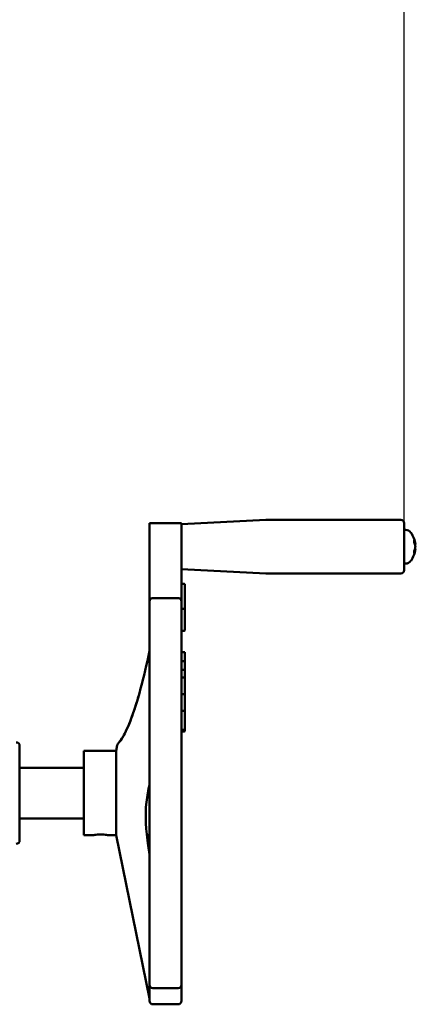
# Model space of a CAD drawing. Header units: millimetres. Extents: x 0 to 1680, y 0 to 1188.
# Tile 19 of 28: x 679 to 796, y 701 to 993. Entities that reach past the tile are written whole.
import ezdxf

# ---------------------------------------------------------------- set-up
doc = ezdxf.new("R2010")
doc.units = ezdxf.units.MM
doc.header["$LTSCALE"] = 4
doc.layers.add('Видимый контур (ГОСТ)', color=7, linetype='Continuous', lineweight=50)
doc.layers.add('Размер (ГОСТ)', color=7, linetype='Continuous', lineweight=25)
doc.styles.add('Обычный текст (ГОСТ)', font='GOST Common Italic.ttf')
doc.dimstyles.new('Обычный (ГОСТ)', dxfattribs={"dimscale": 4, "dimtxt": 3.5, "dimasz": 3.5, "dimexe": 1, "dimexo": 0, "dimgap": 0.5, "dimtad": 1, "dimtxsty": 'Обычный текст (ГОСТ)', "dimblk": 'Filled-1', "dimcen": 0.09, "dimdle": 15, "dimclrd": 256, "dimclre": 256, "dimclrt": 256, "dimazin": 2, "dimtfac": 0.714286, "dimtdec": 3, "dimtmove": 0, "dimatfit": 3, "dimfxl": 1, "dimtolj": 1, "dimlwd": 25, "dimlwe": 25, "dimarcsym": 0})

# ---------------------------------------------------------------- blocks, each defined once
blk = doc.blocks.new('Filled-1')
at = {"color": 0}
for p, q in [((0, 0), (-1, 0.143)), ((-1, 0.143), (-1, -0.143)), ((-1, 0), (0, 0)), ((-1, -0.143), (0, 0))]:
    blk.add_line(p, q, dxfattribs=at)
at = {"color": 0, "flags": 128}
blk.add_lwpolyline([(-1, -0.143), (0, 0), (-1, 0.143), (-1, -0.143)], dxfattribs=at)
at = {"color": 0}
blk.add_solid([(-1, -0.143), (0, 0), (-1, 0.143), (-1, -0.143)], dxfattribs=at)
blk = doc.blocks.new('*D11')
at = {"layer": 'Defpoints', "color": 0, "linetype": 'Continuous', "transparency": 16777216}
for p in [(793.04, 1042.78), (543.04, 987.85), (793.04, 843.77)]:
    blk.add_point(p, dxfattribs=at)
at = {"layer": 'Размер (ГОСТ)', "linetype": 'Continuous', "lineweight": 25, "transparency": 16777216}
for p, q in [((543.04, 987.85), (543.04, 1046.78)), ((793.04, 843.77), (793.04, 1046.78)), ((557.04, 1042.78), (779.04, 1042.78))]:
    blk.add_line(p, q, dxfattribs=at)
at = {"layer": 'Размер (ГОСТ)', "linetype": 'Continuous', "lineweight": 25, "transparency": 16777216, "xscale": 14, "yscale": 14, "zscale": 14, "rotation": 180}
blk.add_blockref('Filled-1', (543.04, 1042.78), dxfattribs=at)
at = {"layer": 'Размер (ГОСТ)', "linetype": 'Continuous', "lineweight": 25, "transparency": 16777216, "xscale": 14, "yscale": 14, "zscale": 14}
blk.add_blockref('Filled-1', (793.04, 1042.78), dxfattribs=at)
at = {"layer": 'Размер (ГОСТ)', "linetype": 'Continuous', "lineweight": 25, "transparency": 16777216, "insert": (646.74, 1058.78), "char_height": 14, "attachment_point": 1, "style": 'Обычный текст (ГОСТ)'}
blk.add_mtext('\\A1;250', dxfattribs=at)

msp = doc.modelspace()

# ---------------------------------------------------------------- linework, layer by layer
at = {"layer": 'Видимый контур (ГОСТ)'}
for p, q in [((717.576, 843.825), (717.576, 837.083)), ((717.576, 843.825), (727.042, 843.825)), ((727.042, 843.459), (752.016, 844.768)), ((727.042, 843.825), (727.042, 837.084)), ((752.068, 844.769), (792.042, 844.769)), ((793.042, 843.769), (793.042, 829.881)), ((793.41, 841.825), (793.042, 841.825)), ((727.042, 837.084), (727.042, 837.084)), ((795.98, 838.079), (795.98, 838.714)), ((796.328, 837.527), (796.203, 837.516)), ((796.328, 836.123), (796.212, 836.133)), ((717.576, 830.558), (717.576, 835.393)), ((727.042, 835.393), (727.042, 830.558)), ((795.98, 834.904), (795.98, 835.522)), ((717.576, 830.558), (717.576, 820.642)), ((727.042, 820.642), (727.042, 830.558)), ((793.41, 831.825), (793.042, 831.825)), ((727.042, 830.191), (752.016, 828.882)), ((752.068, 828.881), (792.042, 828.881)), ((727.842, 825.836), (727.042, 825.836)), ((728.042, 825.636), (728.042, 818.26)), ((726.042, 821.642), (718.576, 821.642)), ((717.576, 808.129), (717.576, 820.642)), ((727.042, 820.642), (727.042, 808.129)), ((727.842, 818.46), (727.042, 818.46)), ((728.042, 812.176), (728.042, 818.26)), ((727.842, 811.976), (727.042, 811.976)), ((717.576, 808.129), (717.576, 790.955)), ((727.042, 790.955), (727.042, 808.129)), ((728.042, 805.668), (727.042, 805.668)), ((728.042, 805.668), (728.042, 804.801)), ((728.042, 804.801), (728.042, 802.752)), ((727.842, 802.952), (727.042, 802.952)), ((728.042, 802.459), (728.042, 802.752)), ((728.042, 800.295), (728.042, 802.459)), ((727.842, 800.376), (727.042, 800.376)), ((727.842, 798.17), (727.042, 798.17)), ((728.042, 800.176), (728.042, 800.295)), ((728.042, 799.495), (728.042, 800.176)), ((728.042, 797.97), (728.042, 799.495)), ((728.042, 795.005), (728.042, 797.97)), ((727.842, 793.243), (727.042, 793.243)), ((728.042, 793.043), (728.042, 795.005)), ((728.042, 792.839), (728.042, 793.043)), ((728.042, 792.837), (728.042, 792.839)), ((728.042, 791.644), (728.042, 792.837)), ((717.576, 773.862), (717.576, 790.955)), ((727.042, 790.955), (727.042, 773.862)), ((728.042, 790.439), (728.042, 791.644)), ((728.042, 788.077), (728.042, 790.439)), ((727.842, 788.278), (727.042, 788.278)), ((728.042, 787.927), (728.042, 788.077)), ((728.042, 786.483), (728.042, 787.927)), ((728.042, 784.523), (728.042, 786.483)), ((728.042, 783.114), (728.042, 784.523)), ((727.842, 782.634), (727.042, 782.634)), ((727.842, 782.2), (727.042, 782.2)), ((728.042, 782.834), (728.042, 783.114)), ((728.042, 782.4), (728.042, 782.834)), ((679.094, 777.946), (679.094, 749.946)), ((707.68, 776.446), (708.027, 778.143)), ((708.038, 778.194), (708.054, 778.272)), ((698.094, 776.446), (698.094, 751.446)), ((698.094, 776.446), (707.68, 776.446)), ((707.68, 776.446), (707.68, 751.446)), ((717.576, 773.862), (717.576, 754.03)), ((727.042, 754.03), (727.042, 773.862)), ((679.094, 771.446), (698.094, 771.446)), ((716.128, 763.813), (716.128, 763.856)), ((679.094, 756.446), (698.094, 756.446)), ((717.576, 736.938), (717.576, 754.03)), ((727.042, 754.03), (727.042, 736.938)), ((698.094, 751.446), (700.594, 751.446)), ((705.594, 751.446), (707.68, 751.446)), ((707.68, 751.446), (717.576, 703.171)), ((716.756, 751.446), (717.094, 751.446)), ((717.576, 736.938), (717.576, 719.763)), ((727.042, 719.763), (727.042, 736.938)), ((717.576, 707.251), (717.576, 719.763)), ((727.042, 719.763), (727.042, 707.251)), ((717.576, 707.251), (717.576, 702.446)), ((718.576, 706.251), (726.042, 706.251)), ((727.042, 702.446), (727.042, 707.251)), ((718.576, 701.446), (726.042, 701.446))]:
    msp.add_line(p, q, dxfattribs=at)
for centre, radius, start, end in [((752.068, 843.769), 1, 90, 93), ((792.042, 843.769), 1, 0, 90), ((793.409, 839.825), 2, 35.23355, 89.99), ((789.162, 836.825), 7.2, 5.59682, 35.23355), ((789.162, 836.825), 7.2, 324.76645, 354.40318), ((793.409, 833.825), 2, 270.01, 324.76645), ((752.068, 829.881), 1, 267, 270), ((792.042, 829.881), 1, 270, 0), ((727.842, 825.636), 0.2, 0, 90), ((718.576, 820.642), 1, 90, 180), ((726.042, 820.642), 1, 0, 90), ((727.842, 818.26), 0.2, 0, 90), ((727.842, 812.176), 0.2, 270, 0), ((727.842, 802.752), 0.2, 0, 90), ((727.842, 800.176), 0.2, 0, 90), ((727.842, 797.97), 0.2, 0, 90), ((727.842, 788.005), 0.2, 348.22815, 348.27169), ((727.842, 782.4), 0.2, 270, 0), ((678.094, 777.946), 1, 0, 90), ((717.094, 752.446), 1, 270, 298.79922), ((678.094, 749.946), 1, 270, 0), ((718.576, 707.251), 1, 180, 270), ((726.042, 707.251), 1, 270, 0), ((718.576, 702.446), 1, 180, 270), ((726.042, 702.446), 1, 270, 0)]:
    msp.add_arc(centre, radius, start, end, dxfattribs=at)
for centre, major_axis, ratio, start_param, end_param in [((789.183, 836.658), (7.137, 0.917), 0.7293196, 0.0079813, 0.2349552), ((789.183, 837.009), (7.147, -0.834), 0.6596955, 0.178252, 0.4052259), ((789.183, 836.645), (7.145, 0.854), 0.6785992, 5.8739152, 6.100889), ((789.183, 837.005), (7.145, -0.854), 0.6785992, 0.1822963, 0.278488), ((789.183, 836.988), (7.134, -0.942), 0.7464621, 6.0531337, 6.2801075)]:
    msp.add_ellipse(centre, major_axis=major_axis, ratio=ratio, start_param=start_param, end_param=end_param, dxfattribs=at)
for points, knots in [([(717.577, 837.084), (717.576, 837.004), (717.576, 836.926), (717.576, 836.582), (717.576, 836.362), (717.576, 835.947), (717.576, 835.707), (717.576, 835.395), (717.576, 835.394), (717.576, 835.393)], [0, 0, 0, 0, 0.02370475, 0.02370475, 0.10518486, 0.10518486, 0.27603575, 0.27603575, 0.27668482, 0.27668482, 0.27668482, 0.27668482]), ([(727.042, 835.393), (727.042, 835.394), (727.042, 835.395), (727.042, 835.7), (727.042, 835.954), (727.042, 836.357), (727.042, 836.578), (727.042, 836.926), (727.042, 837.005), (727.041, 837.084)], [-0.00042259, -0.00042259, -0.00042259, -0.00042259, 0, 0, 0.11029849, 0.11029849, 0.16231412, 0.16231412, 0.17718953, 0.17718953, 0.17718953, 0.17718953]), ([(796.328, 837.527), (796.328, 837.526), (796.327, 837.531), (796.324, 837.554), (796.321, 837.574), (796.317, 837.603), (796.316, 837.609), (796.315, 837.616)], [0.021715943, 0.021715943, 0.021715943, 0.021715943, 0.031858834, 0.031858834, 0.042468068, 0.042468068, 0.045193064, 0.045193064, 0.045193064, 0.045193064]), ([(796.328, 836.825), (796.328, 836.859), (796.327, 836.895), (796.324, 836.965), (796.321, 836.998), (796.317, 837.031), (796.316, 837.038), (796.315, 837.044)], [0.021715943, 0.021715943, 0.021715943, 0.021715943, 0.031858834, 0.031858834, 0.042468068, 0.042468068, 0.045193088, 0.045193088, 0.045193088, 0.045193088]), ([(796.315, 837.024), (796.319, 837), (796.322, 836.97), (796.326, 836.902), (796.327, 836.865), (796.328, 836.794), (796.327, 836.756), (796.324, 836.685), (796.321, 836.652), (796.317, 836.619), (796.316, 836.612), (796.315, 836.606)], [0, 0, 0, 0, 0.0106248, 0.0106248, 0.0212496, 0.0212496, 0.031858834, 0.031858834, 0.042468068, 0.042468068, 0.045193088, 0.045193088, 0.045193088, 0.045193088]), ([(796.315, 836.029), (796.319, 836.055), (796.322, 836.078), (796.326, 836.111), (796.327, 836.12), (796.328, 836.123), (796.328, 836.123), (796.328, 836.123)], [0, 0, 0, 0, 0.0106248, 0.0106248, 0.0212496, 0.0212496, 0.02295953, 0.02295953, 0.02295953, 0.02295953]), ([(708.059, 778.262), (708.079, 778.322), (708.106, 778.381), (708.15, 778.458), (708.163, 778.48), (708.188, 778.516), (708.199, 778.532), (708.216, 778.554), (708.221, 778.561), (708.232, 778.574), (708.237, 778.58), (708.247, 778.592), (708.252, 778.598), (708.259, 778.605), (708.261, 778.608), (708.267, 778.614), (708.269, 778.616), (708.274, 778.622), (708.275, 778.624), (708.281, 778.629), (708.281, 778.63), (708.286, 778.635), (708.289, 778.638), (708.315, 778.665), (708.356, 778.71), (708.596, 778.988), (708.948, 779.422), (710.08, 781.182), (710.991, 782.96), (712.897, 787.847), (713.937, 791.108), (715.837, 798.203), (716.726, 802), (717.576, 806.032)], [0.0125363, 0.0125363, 0.0125363, 0.0125363, 0.031597, 0.031597, 0.0392577, 0.0392577, 0.0450098, 0.0450098, 0.0478568, 0.0478568, 0.050598, 0.050598, 0.0540351, 0.0540351, 0.0570674, 0.0570674, 0.0618243, 0.0618243, 0.0719698, 0.0719698, 0.102363, 0.102363, 0.1935062, 0.1935062, 0.4671016, 0.4671016, 1.2911965, 1.2911965, 2.691672, 2.691672, 4.2130746, 4.2130746, 5.5726004, 5.5726004, 5.5726004, 5.5726004]), ([(711.312, 783.853), (711.59, 784.5), (711.871, 785.203), (712.841, 787.786), (713.549, 789.947), (714.249, 792.369)], [2.4104348, 2.4104348, 2.4104348, 2.4104348, 2.8423061, 2.8423061, 3.8894325, 3.8894325, 3.8894325, 3.8894325]), ([(727.842, 793.243), (727.862, 793.243), (727.883, 793.24), (727.923, 793.227), (727.943, 793.217), (727.978, 793.191), (727.994, 793.175), (728.018, 793.139), (728.028, 793.12), (728.036, 793.09), (728.038, 793.081), (728.041, 793.062), (728.042, 793.053), (728.042, 793.043)], [0, 0, 0, 0, 0.006172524, 0.006172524, 0.012595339, 0.012595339, 0.019243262, 0.019243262, 0.025589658, 0.025589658, 0.028412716, 0.028412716, 0.03129514, 0.03129514, 0.03129514, 0.03129514]), ([(727.842, 788.277), (727.862, 788.277), (727.883, 788.274), (727.923, 788.261), (727.943, 788.251), (727.978, 788.225), (727.994, 788.209), (728.018, 788.173), (728.028, 788.154), (728.036, 788.124), (728.038, 788.115), (728.041, 788.097), (728.042, 788.087), (728.042, 788.077)], [0, 0, 0, 0, 0.006183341, 0.006183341, 0.012616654, 0.012616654, 0.019267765, 0.019267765, 0.025608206, 0.025608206, 0.028410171, 0.028410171, 0.031270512, 0.031270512, 0.031270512, 0.031270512]), ([(708.748, 779.188), (708.966, 779.475), (709.249, 779.878), (709.652, 780.533), (709.745, 780.689), (709.84, 780.853)], [0.85715075, 0.85715075, 0.85715075, 0.85715075, 1.43878647, 1.43878647, 1.60636391, 1.60636391, 1.60636391, 1.60636391]), ([(728.042, 782.834), (728.042, 782.827), (728.041, 782.82), (728.04, 782.806), (728.039, 782.799), (728.032, 782.771), (728.025, 782.751), (728.003, 782.715), (727.989, 782.698), (727.958, 782.67), (727.939, 782.659), (727.895, 782.64), (727.868, 782.634), (727.842, 782.634)], [0, 0, 0, 0, 0.002165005, 0.002165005, 0.004303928, 0.004303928, 0.010626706, 0.010626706, 0.016957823, 0.016957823, 0.023281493, 0.023281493, 0.031252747, 0.031252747, 0.031252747, 0.031252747]), ([(717.576, 766.533), (717.195, 764.883), (716.867, 763.108), (716.222, 757.356), (716.485, 752.902), (717.296, 747.507), (717.432, 746.663), (717.576, 745.813)], [3.8367356, 3.8367356, 3.8367356, 3.8367356, 4.5441691, 4.5441691, 6.0027049, 6.0027049, 6.2702773, 6.2702773, 6.2702773, 6.2702773]), ([(700.594, 751.446), (700.594, 751.446), (700.657, 751.459), (700.913, 751.507), (701.105, 751.54), (701.548, 751.604), (701.829, 751.637), (702.444, 751.685), (702.779, 751.699), (703.094, 751.699)], [1.13335401, 1.13335401, 1.13335401, 1.13335401, 1.22779753, 1.22779753, 1.32224106, 1.32224106, 1.41668987, 1.41668987, 1.51113868, 1.51113868, 1.51113868, 1.51113868]), ([(703.094, 751.699), (703.409, 751.699), (703.744, 751.685), (704.36, 751.637), (704.641, 751.604), (705.084, 751.54), (705.276, 751.507), (705.531, 751.459), (705.594, 751.446), (705.594, 751.446)], [0, 0, 0, 0, 0.09444881, 0.09444881, 0.18889763, 0.18889763, 0.28334115, 0.28334115, 0.37778467, 0.37778467, 0.37778467, 0.37778467])]:
    msp.add_open_spline(points, degree=3, knots=knots, dxfattribs=at)
for points in [[(795.969, 838.761), (795.976, 838.746), (795.98, 838.729), (795.98, 838.714)], [(795.98, 834.904), (795.98, 834.889), (795.976, 834.871), (795.969, 834.856)], [(708.025, 778.141), (708.029, 778.158), (708.033, 778.176), (708.038, 778.194)], [(708.025, 778.141), (708.025, 778.141), (708.025, 778.141), (708.025, 778.141)]]:
    msp.add_open_spline(points, degree=3, dxfattribs=at)

# ---------------------------------------------------------------- dimensions: what is measured, and where the dimension line sits
at = {"layer": 'Размер (ГОСТ)', "linetype": 'Continuous', "lineweight": 25}
dim = msp.add_linear_dim(base=(793.042, 1042.782), p1=(543.042, 987.846), p2=(793.042, 843.769), angle=180, dimstyle='Обычный (ГОСТ)', override={"dimgap": 0.5, "dimdec": 2, "dimtol": 0, "dimlim": 0, "dimtp": 0, "dimtm": 0, "dimtdec": 3, "dimtofl": 0, "dimatfit": 1}, dxfattribs=at)
dim.commit()
dim.dimension.update_dxf_attribs({"geometry": '*D11', "text_midpoint": (661.608, 1042.782), "dimtype": 160})

doc.saveas('drawing.dxf')
